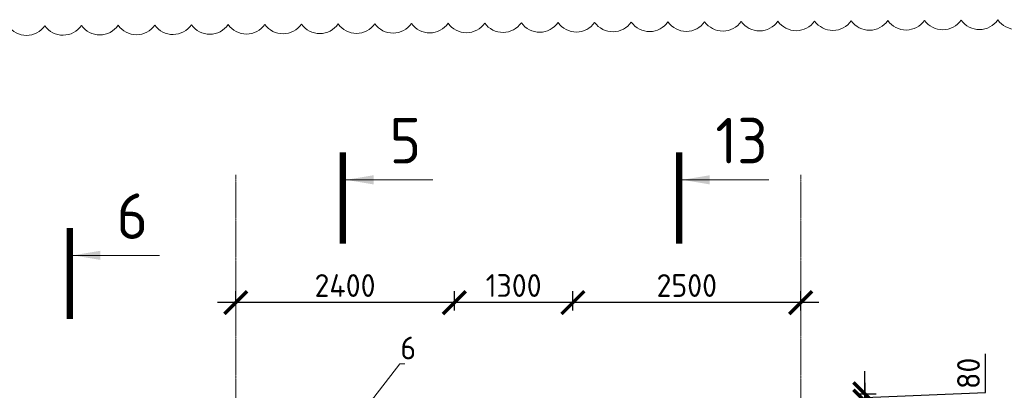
# Model space of a CAD drawing. Header units: millimetres. Extents: x 376598 to 1249954, y -318491 to -22134.
# Tile 167 of 256: x 620098 to 630902, y -127764 to -123695. Entities that reach past the tile are written whole.
import ezdxf
from ezdxf import colors
from ezdxf.entities.mleader import LeaderData, LeaderLine
from ezdxf.math import Vec2, Vec3

# ---------------------------------------------------------------- set-up
doc = ezdxf.new("R2010")
doc.units = ezdxf.units.MM
doc.linetypes.add('______5', pattern=[1100, 800, -100, 100, -100])
doc.linetypes.add('осевая', pattern=[50.8, 31.75, -6.35, 6.35, -6.35])
for name, color, linetype, lineweight in [('Оси', 40, '______5', 18), ('подоснова', 151, 'Continuous', 5), ('РАЗМЕРЫ', 1, 'Continuous', 9), ('Узлы', 7, 'Continuous', 0)]:
    doc.layers.add(name, color=color, linetype=linetype, lineweight=lineweight)
doc.styles.add('GOST-2.304_Type-B', font='GOST_Common.ttf')
doc.dimstyles.new('СПДС', dxfattribs={"dimscale": 100, "dimtxt": 2.5, "dimasz": 2.5, "dimexe": 1.25, "dimexo": 0, "dimtad": 1, "dimdec": 0, "dimtxsty": 'GOST-2.304_Type-B', "dimblk": 'ARCHTICK', "dimcen": 2.5, "dimdle": 2, "dimadec": 0, "dimazin": 2, "dimtfac": 0.75, "dimtdec": 0, "dimtmove": 1, "dimatfit": 3, "dimfxl": 1, "dimtolj": 1, "dimarcsym": 1})

# ---------------------------------------------------------------- blocks, each defined once
blk = doc.blocks.new('_None')
blk = doc.blocks.new('_ArchTick')
at = {"color": 0, "linetype": 'ByBlock', "const_width": 0.15}
blk.add_lwpolyline([(-0.5, -0.5), (0.5, 0.5)], dxfattribs=at)
blk = doc.blocks.new('*D749')
at = {"layer": 'DEFPOINTS', "color": 0, "lineweight": 0, "transparency": 16777216}
for p in [(629303, -127802), (629371, -127802), (629188, -127882)]:
    blk.add_point(p, dxfattribs=at)
at = {"layer": 'РАЗМЕРЫ', "color": 0, "lineweight": -2, "transparency": 16777216}
for p, q in [((630696, -127789), (630696, -127364)), ((629371, -127802), (629371, -127552)), ((629303, -127802), (629496, -127802)), ((629371, -127842), (630696, -127789)), ((629371, -127882), (629371, -127802)), ((629371, -127882), (629371, -127802)), ((629188, -127882), (629496, -127882)), ((629371, -127882), (629371, -128132))]:
    blk.add_line(p, q, dxfattribs=at)
at = {"layer": 'РАЗМЕРЫ', "color": 0, "lineweight": -2, "transparency": 16777216, "xscale": 250, "yscale": 250, "zscale": 250}
for p, rotation in [((629371, -127802), 270), ((629371, -127882), 90)]:
    blk.add_blockref('_ArchTick', p, dxfattribs=dict(at, rotation=rotation))
at = {"layer": 'РАЗМЕРЫ', "color": 0, "lineweight": 0, "transparency": 16777216, "insert": (630509, -127577), "char_height": 250, "attachment_point": 5, "rotation": 90, "style": 'GOST-2.304_Type-B'}
blk.add_mtext('\\A1;80', dxfattribs=at)
blk = doc.blocks.new('*D753')
at = {"layer": 'DEFPOINTS', "color": 0, "lineweight": 0, "transparency": 16777216}
for p in [(629188, -127882), (629240, -128282), (629371, -128282)]:
    blk.add_point(p, dxfattribs=at)
at = {"layer": 'РАЗМЕРЫ', "color": 0, "lineweight": -2, "transparency": 16777216}
for p, q in [((629371, -127682), (629371, -128482)), ((629188, -127882), (629496, -127882)), ((629371, -128082), (630586, -128267)), ((629240, -128282), (629496, -128282)), ((630586, -128267), (630586, -129192))]:
    blk.add_line(p, q, dxfattribs=at)
at = {"layer": 'РАЗМЕРЫ', "color": 0, "lineweight": -2, "transparency": 16777216, "xscale": 250, "yscale": 250, "zscale": 250}
for p, rotation in [((629371, -127882), 90), ((629371, -128282), 270)]:
    blk.add_blockref('_ArchTick', p, dxfattribs=dict(at, rotation=rotation))
at = {"layer": 'РАЗМЕРЫ', "color": 0, "lineweight": 0, "transparency": 16777216, "insert": (630399, -128730), "char_height": 250, "attachment_point": 5, "rotation": 90, "style": 'GOST-2.304_Type-B'}
blk.add_mtext('\\A1;4х100', dxfattribs=at)
blk = doc.blocks.new('*D1287')
at = {"layer": 'DEFPOINTS', "color": 0, "lineweight": 0, "transparency": 16777216}
for p in [(626168, -126801), (626168, -126888, 3100), (628668, -126888, 3100)]:
    blk.add_point(p, dxfattribs=at)
at = {"layer": 'РАЗМЕРЫ', "color": 0, "lineweight": -2, "transparency": 16777216}
for p, q in [((626168, -126888), (626168, -126676)), ((628668, -126888), (628668, -126676)), ((628868, -126801), (625968, -126801))]:
    blk.add_line(p, q, dxfattribs=at)
at = {"layer": 'РАЗМЕРЫ', "color": 0, "lineweight": -2, "transparency": 16777216, "xscale": 250, "yscale": 250, "zscale": 250, "rotation": 180}
blk.add_blockref('_ArchTick', (626168, -126801), dxfattribs=at)
at = {"layer": 'РАЗМЕРЫ', "color": 0, "lineweight": -2, "transparency": 16777216, "xscale": 250, "yscale": 250, "zscale": 250}
blk.add_blockref('_ArchTick', (628668, -126801), dxfattribs=at)
at = {"layer": 'РАЗМЕРЫ', "color": 0, "lineweight": 0, "transparency": 16777216, "insert": (627418, -126613), "char_height": 250, "attachment_point": 5, "style": 'GOST-2.304_Type-B'}
blk.add_mtext('\\A1;2500', dxfattribs=at)
blk = doc.blocks.new('*D1286')
at = {"layer": 'DEFPOINTS', "color": 0, "lineweight": 0, "transparency": 16777216}
for p in [(624868, -126801), (624868, -126888), (626168, -126888)]:
    blk.add_point(p, dxfattribs=at)
at = {"layer": 'РАЗМЕРЫ', "color": 0, "lineweight": -2, "transparency": 16777216}
for p, q in [((624868, -126888), (624868, -126676)), ((626168, -126888), (626168, -126676)), ((626368, -126801), (624668, -126801))]:
    blk.add_line(p, q, dxfattribs=at)
at = {"layer": 'РАЗМЕРЫ', "color": 0, "lineweight": -2, "transparency": 16777216, "xscale": 250, "yscale": 250, "zscale": 250, "rotation": 180}
blk.add_blockref('_ArchTick', (624868, -126801), dxfattribs=at)
at = {"layer": 'РАЗМЕРЫ', "color": 0, "lineweight": -2, "transparency": 16777216, "xscale": 250, "yscale": 250, "zscale": 250}
blk.add_blockref('_ArchTick', (626168, -126801), dxfattribs=at)
at = {"layer": 'РАЗМЕРЫ', "color": 0, "lineweight": 0, "transparency": 16777216, "insert": (625518, -126613), "char_height": 250, "attachment_point": 5, "style": 'GOST-2.304_Type-B'}
blk.add_mtext('\\A1;1300', dxfattribs=at)
blk = doc.blocks.new('*D1288')
at = {"layer": 'DEFPOINTS', "color": 0, "lineweight": 0, "transparency": 16777216}
for p in [(622469, -126801), (622469, -126830, 3100), (624868, -126888)]:
    blk.add_point(p, dxfattribs=at)
at = {"layer": 'РАЗМЕРЫ', "color": 0, "lineweight": -2, "transparency": 16777216}
for p, q in [((622469, -126830), (622469, -126676)), ((624868, -126888), (624868, -126676)), ((625068, -126801), (622269, -126801))]:
    blk.add_line(p, q, dxfattribs=at)
at = {"layer": 'РАЗМЕРЫ', "color": 0, "lineweight": -2, "transparency": 16777216, "xscale": 250, "yscale": 250, "zscale": 250, "rotation": 180}
blk.add_blockref('_ArchTick', (622469, -126801), dxfattribs=at)
at = {"layer": 'РАЗМЕРЫ', "color": 0, "lineweight": -2, "transparency": 16777216, "xscale": 250, "yscale": 250, "zscale": 250}
blk.add_blockref('_ArchTick', (624868, -126801), dxfattribs=at)
at = {"layer": 'РАЗМЕРЫ', "color": 0, "lineweight": 0, "transparency": 16777216, "insert": (623668, -126613), "char_height": 250, "attachment_point": 5, "style": 'GOST-2.304_Type-B'}
blk.add_mtext('\\A1;2400', dxfattribs=at)

msp = doc.modelspace()

# ---------------------------------------------------------------- linework, layer by layer
at = {"layer": 'Оси', "color": 16, "linetype": 'осевая', "lineweight": 0, "ltscale": 0.5, "transparency": 33554687}
for p, q in [((622468.5, -125399.5), (622468.5, -134850.4)), ((628668.4, -125399.5), (628668.5, -134850.4))]:
    msp.add_line(p, q, dxfattribs=at)
at = {"layer": 'РАЗМЕРЫ', "color": 240, "lineweight": 0, "true_color": 0xed1f24}
msp.add_lwpolyline([(619971.4, -123763.5, 0.5205671), (620373.7, -123761.1, 0.5205671), (620775.9, -123758.6, 0.5205671), (621178.1, -123756.2, 0.5205671), (621580.3, -123753.7, 0.5205671), (621982.6, -123751.2, 0.5205671), (622384.8, -123748.8, 0.5205671), (622787, -123746.3, 0.5205671), (623189.2, -123743.9, 0.5205671), (623591.4, -123741.4, 0.5205671), (623993.7, -123739, 0.5205671), (624395.9, -123736.5, 0.5205671), (624798.1, -123734, 0.5205671), (625200.3, -123731.6, 0.5205671), (625602.5, -123729.1, 0.5205671), (626004.8, -123726.7, 0.5205671), (626407, -123724.2, 0.5205671), (626809.2, -123721.8, 0.5205671), (627211.4, -123719.3, 0.5205671), (627613.6, -123716.8, 0.5205671), (628015.9, -123714.4, 0.5205671), (628418.1, -123711.9, 0.5205671), (628820.3, -123709.5, 0.5205671), (629222.5, -123707, 0.5205671), (629624.7, -123704.5, 0.5205671), (630027, -123702.1, 0.5205671), (630429.2, -123699.6, 0.5205671), (630831.4, -123697.2, 0.5205671), (631233.6, -123694.7, 0.5205671)], format="xyb", dxfattribs=at)
at = {"layer": 'Узлы', "color": 1, "linetype": 'Continuous', "lineweight": 0}
for p, q in [((623680, -125452.7, -520), (624630, -125452.7, -520)), ((627369, -125452.7, -520), (628319, -125452.7, -520)), ((620683.6, -126281.9, -520), (621633.6, -126281.9, -520))]:
    msp.add_line(p, q, dxfattribs=at)
at = {"layer": 'Узлы', "color": 1, "linetype": 'Continuous', "lineweight": 0, "const_width": 70, "elevation": -520}
for points in [[(623645, -125152.7), (623645, -126152.7)], [(627334, -125152.7), (627334, -126152.7)], [(620648.6, -125981.9), (620648.6, -126981.9)]]:
    msp.add_lwpolyline(points, dxfattribs=at)
at = {"layer": 'Узлы', "color": 1, "linetype": 'Continuous', "lineweight": 0}
for points in [[(623680, -125452.7, -520), (623980.5, -125503, -520), (623980.5, -125402.5, -520)], [(627369, -125452.7, -520), (627669.4, -125503, -520), (627669.4, -125402.5, -520)], [(620683.6, -126281.9, -520), (620984.1, -126332.1, -520), (620984.1, -126231.6, -520)]]:
    msp.add_solid(points, dxfattribs=at)

# ---------------------------------------------------------------- texts
at = {"layer": 'Узлы', "color": 1, "linetype": 'Continuous', "lineweight": 0, "char_height": 500, "attachment_point": 5, "style": 'GOST-2.304_Type-B'}
for s, insert in [('5', (624330, -125022.7, -520)), ('13', (628019, -125022.7, -520)), ('6', (621333.6, -125851.9, -520))]:
    msp.add_mtext_dynamic_manual_height_columns(s, width=723.88, gutter_width=25, heights=[0], dxfattribs=dict(at, insert=insert))

# ---------------------------------------------------------------- dimensions: what is measured, and where the dimension line sits
at = {"layer": 'РАЗМЕРЫ', "color": 4, "lineweight": 0}
for base, p1, p2, picture, middle in [((622468.5, -126800.5, -3100), (624868.4, -126887.5, -3100), (622468.5, -126830.4), '*D1288', (623668.5, -126613, -3100)), ((624868.4, -126800.5, -3100), (626168.4, -126887.5, -3100), (624868.4, -126887.5, -3100), '*D1286', (625518.4, -126613, -3100)), ((626168.4, -126800.5, -3100), (628668.4, -126887.5), (626168.4, -126887.5), '*D1287', (627418.4, -126613, -3100))]:
    dim = msp.add_linear_dim(base=base, p1=p1, p2=p2, dimstyle='СПДС', dxfattribs=at)
    dim.commit()
    dim.dimension.update_dxf_attribs({"geometry": picture, "text_midpoint": middle})
at = {"layer": 'РАЗМЕРЫ', "color": 1, "lineweight": 0}
dim = msp.add_linear_dim(base=(629371.1, -127801.8), p1=(629188.5, -127881.8), p2=(629302.5, -127801.8), angle=90, dimstyle='СПДС', dxfattribs=at)
dim.commit()
dim.dimension.update_dxf_attribs({"geometry": '*D749', "text_midpoint": (630696.1, -127726.6), "dimtype": 160})
dim = msp.add_linear_dim(base=(629371.1, -128281.8), p1=(629188.5, -127881.8), p2=(629239.5, -128281.8), angle=90, text='4х100', dimstyle='СПДС', dxfattribs=at)
dim.commit()
dim.dimension.update_dxf_attribs({"geometry": '*D753', "text_midpoint": (630586.4, -128329.7), "dimtype": 160})

# ---------------------------------------------------------------- leaders
at = {"layer": 'подоснова'}
ml = msp.add_multileader_mtext('Standard', dxfattribs=at)
ml.set_content('6', color=256, style='GOST-2.304_Type-B')
ml.set_leader_properties(color=256, linetype='ByLayer', lineweight=15)
ml.set_arrow_properties(name='NONE')
ml.build(insert=Vec2(0, 0))
ml.multileader.update_dxf_attribs({"text_left_attachment_type": 6, "text_right_attachment_type": 6, "dogleg_length": 10, "arrow_head_size": 18})
ctx = ml.context
ctx.base_point, ctx.char_height, ctx.arrow_head_size, ctx.landing_gap_size, ctx.plane_origin = Vec3(624279.6, -127473.9, 720), 250, 18, 20, Vec3(623285.6, -126199.5, 720)
ctx.left_attachment, ctx.right_attachment, ctx.text_align_type = 6, 6, 1
notes = []
notes.append((ctx, [(0, (1, 1, 0), (624269.6, -127473.9, 720), (1, 0), 10, [(0, [(623806.6, -128070.6, 720)], 0, [])])]))
ctx.mtext.insert, ctx.mtext.width, ctx.mtext.alignment, ctx.mtext.flow_direction = Vec3(624362.1, -127173.9, 720), 22.898, 2, 5
for ctx, leaders in notes:
    for number, flags, end, landing, length, lines in leaders:
        leader = LeaderData()
        leader.index, (leader.has_last_leader_line, leader.has_dogleg_vector, leader.attachment_direction) = number, flags
        leader.last_leader_point, leader.dogleg_vector, leader.dogleg_length = Vec3(end), Vec3(landing), length
        for number, points, colour, breaks in lines:
            line = LeaderLine()
            line.index, line.vertices, line.color, line.breaks = number, Vec3.list(points), colors.encode_raw_color(colour), breaks
            leader.lines.append(line)
        ctx.leaders.append(leader)

doc.saveas('drawing.dxf')
